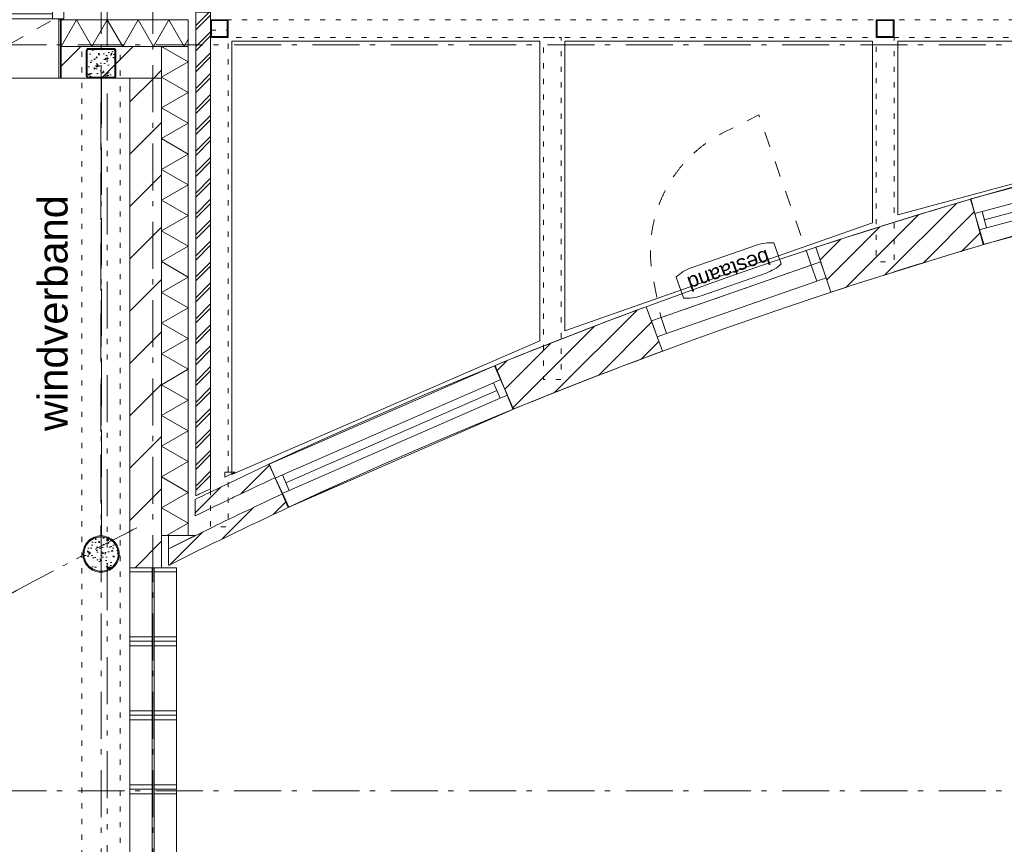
# Model space of a CAD drawing. Header units: millimetres. Extents: x -62314 to 79800, y -34032 to 28340.
# Tile 30 of 85: x 17583 to 24238, y 14913 to 20485. Entities that reach past the tile are written whole.
import ezdxf
from ezdxf.enums import TextEntityAlignment as Align

# ---------------------------------------------------------------- set-up
doc = ezdxf.new("R2010")
doc.units = ezdxf.units.MM
doc.header["$LTSCALE"] = 508
doc.header["$PDMODE"] = 1
doc.header["$PDSIZE"] = -2
for name, pattern in [('Dash Style-1', [0.41664, 0.20828, -0.20836]), ('Dash Style-12', [0.9375, 0.625, -0.3125]), ('Dash Style-5', [0.20828, 0.069425, -0.138855]), ('Dash Style-6', [1.04164, 0.625, -0.20828, 0.06943, -0.13893]), ('Dash Style-8', [1.25, 0.625, -0.20828, 0.06943, -0.13893, 0.06943, -0.13893])]:
    doc.linetypes.add(name, pattern=pattern)
for name, color, linetype, lineweight in [('(00) tekening-lijn draairichting', 7, 'Dash Style-1', 0), ('(00) tekening-merk kozijn', 40, 'Continuous', 0), ('(00) tekening-stramien-algemeen', 7, 'Dash Style-6', 0), ('(00) tekst-algemeen', 8, 'Continuous', 0), ('(00) tekst-klein', 8, 'Continuous', 0), ('(02) sloop-demarcatielijn', 5, 'Dash Style-1', 0), ('(21) buitenwanden-X baksteen_metselwerk', 92, 'Continuous', 0), ('(22) binnenwanden-X bestaand', 7, 'Continuous', 0), ('(22) binnenwanden-X kalkzandsteen', 1, 'Continuous', 0), ('(22) binnenwanden-X metal stud _', 92, 'Continuous', 0), ('(28) hoofddraagconstructie-bovenliggend', 1, 'Dash Style-5', 0), ('(41) buitenwandafwerkingen-az-R-strekmetaal _ rooster', 142, 'Continuous', 0), ('(42) binnenwandafwerkingen-R plaatmateriaal algemeen', 12, 'Continuous', 0), ('(__) constructies_materialen-K isolatie', 8, 'Continuous', 0), ('(__) constructies_materialen-q beton', 6, 'Continuous', 0), ('(__) constructies_materialen-Xh2 staalproducten', 1, 'Continuous', 0), ('None', 7, 'Continuous', 0)]:
    doc.layers.add(name, color=color, linetype=linetype, lineweight=lineweight)
doc.styles.add('Arial', font='Arial')
pattern_1 = [(0, (163396, 42314.6), (3e-14, -500), []), (0, (163396, 42284.6), (3e-14, -500), []), (0, (163396, 42254.6), (3e-14, -500), [])]
pattern_2 = [(45, (0, 0), (-89.80256, 89.80256), [])]
pattern_3 = [(45, (163395.98, 42314.6), (-176.7767, 176.7767), [])]
pattern_4 = [(95, (0, 0), (77.05, 64.654), [10.477, -115.252])]
pattern_5 = [(40, (0, 0), (-88.01, 60.6), [8.382, -92.202]), (145.45, (6.42, 5.39), (-10.957, 125.25), [8.905, -97.95]), (91.184, (-19.76, 19.76), (121.776, 89.074), [15.716, -172.88]), (141.636, (-9.61, 27.18), (-3.9, 188.55), [13.36, -146.924]), (36.18, (-19.76, 19.76), (-3.9, 188.55), [12.57, -138.3]), (66, (-4.94, 24.696), (98.736, 19.192), [10.477, -115.252]), (11, (-4.94, 24.7), (-47.597, 95.67), [8.382, -92.202]), (116.45, (3.29, 26.295), (51.14, 114.86), [8.905, -97.95]), (82.5, (0, 0), (-31.683, 34.085), [0.01, -277.224]), (82.5, (302.015, 2294.028), (-31.683, 34.0854), [0.011, -277.2237]), (82.5, (302.05, 2294.305), (-31.683, 34.0854), [0.011, -277.2237]), (82.5, (612.402, 4651.658), (-31.683, 34.08538), [0.011, -277.2237]), (82.5, (612.44, 4651.935), (-31.683, 34.08538), [0.011, -277.2237]), (52.5, (0, 0), (-12.974, 64.948), [0.01, -177.618]), (52.5, (825.335, 1075.597), (-12.9744, 64.9479), [0.011, -177.6175]), (52.5, (825.505, 1075.82), (-12.9744, 64.9479), [0.011, -177.6175]), (52.5, (2201.67, 2869.27), (-12.97435, 64.94785), [0.011, -177.6175]), (52.5, (2201.84, 2869.493), (-12.97435, 64.94785), [0.011, -177.6175]), (12.5, (-22.03, -22.03), (54.96, 50.5044), [0.01, -288.47]), (12.5, (844.31, 170.034), (54.9603, 50.5044), [0.011, -288.4695]), (12.5, (844.584, 170.095), (54.9603, 50.5044), [0.011, -288.4695]), (12.5, (3546.987, 769.203), (54.96032, 50.5044), [0.011, -288.4695]), (12.5, (3547.26, 769.264), (54.96032, 50.5044), [0.011, -288.4695]), (2.5, (-31.91, -31.91), (47.72, 67.497), [0.01, -220.436]), (2.5, (1120.5, 18.41), (47.72, 67.4973), [0.011, -220.436]), (2.5, (1120.78, 18.42), (47.72, 67.4973), [0.011, -220.436]), (2.5, (2957.37, 98.61), (47.7201, 67.4973), [0.011, -220.4356]), (2.5, (2957.65, 98.62), (47.7201, 67.4973), [0.011, -220.4356])]

# ---------------------------------------------------------------- blocks, each defined once
blk = doc.blocks.new('Isolatie Object-10')
at = {"layer": '(__) constructies_materialen-K isolatie', "color": 2, "lineweight": 0, "transparency": 33554687, "flags": 128}
blk.add_lwpolyline([(0, 90), (3306.4, 90), (3306.4, -90), (0, -90)], close=True, dxfattribs=at)
blk.add_lwpolyline([(0, -90), (103.9, 90), (207.8, -90), (207.8, -90), (311.8, 90), (415.7, -90), (415.7, -90), (519.6, 90), (623.5, -90), (623.5, -90), (727.5, 90), (831.4, -90), (831.4, -90), (935.3, 90), (1039.2, -90), (1039.2, -90), (1143.2, 90), (1247.1, -90), (1247.1, -90), (1351, 90), (1454.9, -90), (1454.9, -90), (1558.8, 90), (1662.8, -90), (1662.8, -90), (1766.7, 90), (1870.6, -90), (1870.6, -90), (1974.5, 90), (2078.5, -90), (2078.5, -90), (2182.4, 90), (2286.3, -90), (2286.3, -90), (2390.2, 90), (2494.2, -90), (2494.2, -90), (2598.1, 90), (2702, -90), (2702, -90), (2805.9, 90), (2909.9, -90), (2909.9, -90), (3013.8, 90), (3117.7, -90), (3221.6, 90), (3306.4, -56.9)], dxfattribs=at)
blk = doc.blocks.new('Group-154-1')
at = {"layer": '(22) binnenwanden-X bestaand', "linetype": 'Continuous', "lineweight": 0, "transparency": 33554687}
h = blk.add_hatch(dxfattribs=at)
h.set_pattern_fill('Brick', style=0, pattern_type=2)
h.set_pattern_definition(pattern_2)
edge = h.paths.add_edge_path()
edge.add_arc((-129912.9, -55291.6), 33292.3, 106.35678, 108.23443, ccw=False)
edge.add_line((-139288.7, -23346.7), (-139296.6, -23346.2))
edge.add_line((-139296.6, -23346.2), (-139386, -23041.8))
edge.add_arc((-129912.9, -55291.6), 33612.3, 106.36968, 108.23613)
edge.add_line((-140431.4, -23367.4), (-140330.3, -23671))
h = blk.add_hatch(dxfattribs=at)
h.set_pattern_fill('Brick', style=0, pattern_type=2)
h.set_pattern_definition(pattern_2)
edge = h.paths.add_edge_path()
edge.add_line((-141467.9, -24068.8), (-141579, -23768.7))
edge.add_arc((-129912.9, -55291.6), 33612.3, 110.30862, 112.17546)
edge.add_line((-142599.7, -24165.5), (-142478.9, -24461.8))
edge.add_arc((-129912.9, -55291.6), 33292.3, 110.30861, 112.17545, ccw=False)
edge.add_line((-141467.9, -24068.8), (-141467.9, -24068.8))
h = blk.add_hatch(dxfattribs=at)
h.set_pattern_fill('Brick', style=0, pattern_type=2)
h.set_pattern_definition(pattern_2)
edge = h.paths.add_edge_path()
edge.add_line((-144625.9, -25070.4), (-144625.9, -25181.7))
edge.add_line((-144625.9, -25181.7), (-144625.9, -25181.7))
edge.add_arc((-129912.9, -55291.6), 33512.3, 115.62573, 116.04216, ccw=False)
edge.add_line((-144406.7, -25075.6), (-144406.7, -25075.6))
edge.add_line((-144406.7, -25075.6), (-144406.7, -25075.6))
edge.add_line((-144406.7, -25075.6), (-144406.7, -25075.6))
edge.add_arc((-129912.9, -55291.6), 33512.3, 115.40144, 115.62573, ccw=False)
edge.add_line((-144288.3, -25019.1), (-144288.3, -25019.1))
edge.add_line((-144288.3, -25019.1), (-144268.8, -25009.8))
edge.add_arc((-129912.9, -55291.6), 33512.3, 115.01923, 115.36456, ccw=False)
edge.add_line((-144086.1, -24923.8), (-144128.4, -24833.2))
edge.add_line((-144128.4, -24833.2), (-144128.4, -24833.2))
edge.add_arc((-129912.9, -55291.6), 33612.3, 115.01923, 115.72941)
edge.add_line((-144504.8, -25011.8), (-144504.8, -25011.8))
edge.add_line((-144504.8, -25011.8), (-144504.8, -25011.8))
edge.add_line((-144504.8, -25011.8), (-144504.8, -25011.8))
edge.add_arc((-129912.9, -55291.6), 33612.3, 115.72941, 115.95889)
edge.add_line((-144625.9, -25070.4), (-144625.9, -25070.4))
edge.add_line((-144625.9, -25070.4), (-144625.9, -25070.4))
h = blk.add_hatch(dxfattribs=at)
h.set_pattern_fill('Brick', style=0, pattern_type=2)
h.set_pattern_definition(pattern_2)
edge = h.paths.add_edge_path()
edge.add_line((-144512, -25259.7), (-144512, -25259.7))
edge.add_arc((-129912.9, -55291.6), 33392.3, 115.92523, 116.48737)
edge.add_line((-144805.9, -25404.3), (-144805.9, -25404.3))
edge.add_line((-144805.9, -25404.3), (-144805.9, -25516.1))
edge.add_line((-144805.9, -25516.1), (-144802.9, -25514.6))
edge.add_line((-144802.9, -25514.6), (-144802.9, -25514.6))
edge.add_line((-144802.9, -25514.6), (-144802.9, -25514.6))
edge.add_arc((-129912.9, -55291.6), 33292.3, 115.01923, 116.56739, ccw=False)
edge.add_line((-143993, -25123.2), (-143993, -25123.2))
edge.add_line((-143993, -25123.2), (-144035.3, -25032.6))
edge.add_line((-144035.3, -25032.6), (-144035.3, -25032.6))
edge.add_arc((-129912.9, -55291.6), 33392.3, 115.01923, 115.92523)
edge.add_line((-144512, -25259.7), (-144512, -25259.7))
edge.add_line((-144512, -25259.7), (-144512, -25259.7))
at = {"layer": '(22) binnenwanden-X bestaand', "color": 1, "lineweight": 0, "transparency": 33554687, "flags": 128}
for points in [[(-140330.3, -23671, -0.008193), (-139288.7, -23346.7), (-139296.6, -23346.2), (-139386, -23041.8, 0.008144), (-140431.4, -23367.4)], [(-141467.9, -24068.8), (-141579, -23768.7, 0.008146), (-142599.7, -24165.5), (-142478.9, -24461.8, -0.008146), (-141467.9, -24068.8)], [(-144625.9, -25070.4), (-144625.9, -25181.7), (-144625.9, -25181.7, -0.001817), (-144406.7, -25075.6), (-144406.7, -25075.6), (-144406.7, -25075.6), (-144406.7, -25075.6, -0.000979), (-144288.3, -25019.1), (-144288.3, -25019.1), (-144268.8, -25009.8, -0.001507), (-144086.1, -24923.8), (-144128.4, -24833.2), (-144128.4, -24833.2, 0.003099), (-144504.8, -25011.8), (-144504.8, -25011.8), (-144504.8, -25011.8), (-144504.8, -25011.8, 0.001001), (-144625.9, -25070.4), (-144625.9, -25070.4)], [(-144512, -25259.7), (-144512, -25259.7, 0.002453), (-144805.9, -25404.3), (-144805.9, -25404.3), (-144805.9, -25516.1), (-144802.9, -25514.6), (-144802.9, -25514.6), (-144802.9, -25514.6, -0.006755), (-143993, -25123.2), (-143993, -25123.2), (-144035.3, -25032.6), (-144035.3, -25032.6, 0.003953), (-144512, -25259.7), (-144512, -25259.7)]]:
    blk.add_lwpolyline(points, format="xyb", close=True, dxfattribs=at)
at = {"layer": 'None', "color": 17, "lineweight": 0, "transparency": 33554687, "flags": 128}
blk.add_lwpolyline([(-129912.9, -21999.2, -0.243664), (-102716.2, -36089.6), (-102716.2, -36089.6), (-102325.4, -36089.6), (-102325.4, -36089.6, 0.245441), (-129912.9, -21679.2, 0.109603), (-144128.4, -24833.2), (-143992.9, -25123.1, -0.109602), (-129912.9, -21999.2)], format="xyb", close=True, dxfattribs=at)
blk = doc.blocks.new('00-merk kozijn')
at = {"layer": '(00) tekening-merk kozijn', "color": 2, "lineweight": 0, "transparency": 33554687, "flags": 128}
blk.add_lwpolyline([(233.3, 50, 0.105357), (349.4, 74.7), (350, 75), (350, 225), (349.4, 225.3, 0.105357), (233.3, 250), (-233.3, 250, 0.105357), (-349.4, 225.3), (-350, 225), (-350, 75), (-349.4, 74.7, 0.105357), (-233.3, 50)], format="xyb", close=True, dxfattribs=at)
at = {"layer": 'None', "color": 2, "linetype": 'Continuous', "lineweight": 0, "transparency": 33554687}
blk.add_point((0, 0), dxfattribs=at)
at = {"layer": '(00) tekening-merk kozijn', "color": 2, "transparency": 33554687, "style": 'Arial'}
blk.add_attdef('MERK', text='', height=100.6, dxfattribs=at).set_placement((0, 149.9), align=Align.MIDDLE_CENTER)
blk = doc.blocks.new('bu-BESTAAND-01')
at = {"layer": '(00) tekening-lijn draairichting', "color": 17, "lineweight": 0, "transparency": 33554687, "flags": 128}
blk.add_lwpolyline([(67, -114), (67, -1189.5), (331.2, -1154.5, 0.336797), (1104.1, -387.4), (1142.5, -114)], format="xyb", close=True, dxfattribs=at)
at = {"layer": 'None', "color": 17, "lineweight": 0, "transparency": 33554687, "flags": 128}
for points in [[(0, 0), (67, 0), (67, -114), (0, -114)], [(67, 0), (1142.5, 0), (1142.5, -114), (67, -114)], [(1142.5, 0), (1209.5, 0), (1209.5, -114), (1142.5, -114)]]:
    blk.add_lwpolyline(points, close=True, dxfattribs=at)
at = {"layer": '(00) tekening-merk kozijn', "color": 1, "transparency": 33554687}
ref = blk.add_blockref('00-merk kozijn', (604.8, -114), dxfattribs=dict(at, rotation=180))
ref.add_attrib('MERK', 'bestaand', dxfattribs={"color": 2, "transparency": 33554687, "height": 100.6, "style": 'Arial'}).set_placement((604.8, -263.9), align=Align.MIDDLE_CENTER)
blk = doc.blocks.new('kozijn bestaand plt')
at = {"layer": 'None', "color": 17, "lineweight": 0, "transparency": 33554687, "flags": 128}
for points in [[(-4, 320), (1658.2, 320), (1658.2, 0), (-4, 0)], [(49, 217), (49, 103), (-4, 103), (-4, 217)], [(49, 217), (1605.2, 217), (1605.2, 103), (49, 103)], [(49, 217), (1605.2, 217), (1605.2, 160), (49, 160)], [(1658.2, 217), (1658.2, 103), (1605.2, 103), (1605.2, 217)]]:
    blk.add_lwpolyline(points, close=True, dxfattribs=at)
blk = doc.blocks.new('Isolatie Object-19')
at = {"layer": '(__) constructies_materialen-K isolatie', "color": 2, "lineweight": 0, "transparency": 33554687, "flags": 128}
blk.add_lwpolyline([(0, 90), (859, 90), (859, -90), (0, -90)], close=True, dxfattribs=at)
blk.add_lwpolyline([(0, -90), (103.9, 90), (207.8, -90), (207.8, -90), (311.8, 90), (415.7, -90), (415.7, -90), (519.6, 90), (623.5, -90), (623.5, -90), (727.5, 90), (831.4, -90), (859, -42.2)], dxfattribs=at)
blk = doc.blocks.new('Symbol-3')
at = {"layer": '(__) constructies_materialen-Xh2 staalproducten', "color": 3, "lineweight": 0, "transparency": 33554687, "flags": 128}
for points in [[(-60, 60), (-60, -60), (60, -60), (60, 60)], [(53.7, -53.7), (-53.7, -53.7), (-53.7, 53.7), (53.7, 53.7)]]:
    blk.add_lwpolyline(points, close=True, dxfattribs=at)
blk = doc.blocks.new('Group-171-1')
at = {"layer": '(28) hoofddraagconstructie-bovenliggend', "color": 2, "lineweight": 0, "transparency": 33554687, "flags": 128}
for points in [[(35579.7, 15590.5), (35579.7, 15710.5), (45079.7, 15710.5), (45079.7, 15590.5)], [(35459.7, 15640.5), (35579.7, 15640.5), (35579.7, 12284.8), (35459.7, 12284.8)], [(37709.7, 15590.5), (37829.7, 15590.5), (37829.7, 13278.4), (37709.7, 13278.4)], [(39959.7, 15590.5), (40079.7, 15590.5), (40079.7, 14074.3), (39959.7, 14074.3)]]:
    blk.add_lwpolyline(points, close=True, dxfattribs=at)
at = {"layer": '(41) buitenwandafwerkingen-az-R-strekmetaal _ rooster', "color": 1, "lineweight": 0, "transparency": 33554687, "flags": 128}
for points in [[(35603.9, 12637.7), (37684.7, 13541.3), (37684.7, 15565.5), (35603.9, 15565.5)], [(39934.7, 15565.5), (37854.7, 15565.5), (37854.7, 13607.8), (39934.7, 14338.1)], [(40104.7, 14391.1), (42434.7, 15020.1), (42434.7, 15565.5), (40104.7, 15565.5)]]:
    blk.add_lwpolyline(points, close=True, dxfattribs=at)
at = {"layer": 'None', "color": 17, "lineweight": 0, "transparency": 33554687}
blk.add_line((35603.9, 12637.7), (37684.7, 13541.3), dxfattribs=at)
at = {"layer": 'None', "color": 17, "transparency": 33554687}
for p in [(35519.7, 15650.5), (40019.7, 15650.5)]:
    blk.add_blockref('Symbol-3', p, dxfattribs=at)
blk = doc.blocks.new('kolom 244.5x6.3-staal-beton')
at = {"layer": '(__) constructies_materialen-q beton', "linetype": 'Continuous', "lineweight": 0, "transparency": 33554687}
h = blk.add_hatch(dxfattribs=at)
h.set_pattern_fill('(__)q beton gewapend fijn 1_5', color=253, style=0, pattern_type=2)
h.set_pattern_definition(pattern_4)
h.paths.add_polyline_path([(115.5, 0), (114.9, -11.3), (113.3, -22.5), (110.5, -33.5), (106.7, -44.2), (101.9, -54.4), (96, -64.2), (89.3, -73.3), (81.7, -81.7), (73.3, -89.3), (64.2, -96), (54.4, -101.9), (44.2, -106.7), (33.5, -110.5), (22.5, -113.3), (11.3, -114.9), (0, -115.5), (-11.3, -114.9), (-22.5, -113.3), (-33.5, -110.5), (-44.2, -106.7), (-54.4, -101.9), (-64.2, -96), (-73.3, -89.3), (-81.7, -81.7), (-89.3, -73.3), (-96, -64.2), (-101.9, -54.4), (-106.7, -44.2), (-110.5, -33.5), (-113.3, -22.5), (-114.9, -11.3), (-115.5, 0), (-114.9, 11.3), (-113.3, 22.5), (-110.5, 33.5), (-106.7, 44.2), (-101.9, 54.4), (-96, 64.2), (-89.3, 73.3), (-81.7, 81.7), (-73.3, 89.3), (-64.2, 96), (-54.4, 101.9), (-44.2, 106.7), (-33.5, 110.5), (-22.5, 113.3), (-11.3, 114.9), (0, 115.5), (11.3, 114.9), (22.5, 113.3), (33.5, 110.5), (44.2, 106.7), (54.4, 101.9), (64.2, 96), (73.3, 89.3), (81.7, 81.7), (89.3, 73.3), (96, 64.2), (101.9, 54.4), (106.7, 44.2), (110.5, 33.5), (113.3, 22.5), (114.9, 11.3)])
h = blk.add_hatch(dxfattribs=at)
h.set_pattern_fill('(__)q beton gewapend fijn 1_5-1', color=8, style=0, pattern_type=2)
h.set_pattern_definition(pattern_5)
h.paths.add_polyline_path([(115.5, 0), (114.9, -11.3), (113.3, -22.5), (110.5, -33.5), (106.7, -44.2), (101.9, -54.4), (96, -64.2), (89.3, -73.3), (81.7, -81.7), (73.3, -89.3), (64.2, -96), (54.4, -101.9), (44.2, -106.7), (33.5, -110.5), (22.5, -113.3), (11.3, -114.9), (0, -115.5), (-11.3, -114.9), (-22.5, -113.3), (-33.5, -110.5), (-44.2, -106.7), (-54.4, -101.9), (-64.2, -96), (-73.3, -89.3), (-81.7, -81.7), (-89.3, -73.3), (-96, -64.2), (-101.9, -54.4), (-106.7, -44.2), (-110.5, -33.5), (-113.3, -22.5), (-114.9, -11.3), (-115.5, 0), (-114.9, 11.3), (-113.3, 22.5), (-110.5, 33.5), (-106.7, 44.2), (-101.9, 54.4), (-96, 64.2), (-89.3, 73.3), (-81.7, 81.7), (-73.3, 89.3), (-64.2, 96), (-54.4, 101.9), (-44.2, 106.7), (-33.5, 110.5), (-22.5, 113.3), (-11.3, 114.9), (0, 115.5), (11.3, 114.9), (22.5, 113.3), (33.5, 110.5), (44.2, 106.7), (54.4, 101.9), (64.2, 96), (73.3, 89.3), (81.7, 81.7), (89.3, 73.3), (96, 64.2), (101.9, 54.4), (106.7, 44.2), (110.5, 33.5), (113.3, 22.5), (114.9, 11.3)])
at = {"layer": '(__) constructies_materialen-q beton', "color": 5, "lineweight": 0, "transparency": 33554687, "flags": 128}
blk.add_lwpolyline([(115.5, 0), (114.9, -11.3), (113.3, -22.5), (110.5, -33.5), (106.7, -44.2), (101.9, -54.4), (96, -64.2), (89.3, -73.3), (81.7, -81.7), (73.3, -89.3), (64.2, -96), (54.4, -101.9), (44.2, -106.7), (33.5, -110.5), (22.5, -113.3), (11.3, -114.9), (0, -115.5), (-11.3, -114.9), (-22.5, -113.3), (-33.5, -110.5), (-44.2, -106.7), (-54.4, -101.9), (-64.2, -96), (-73.3, -89.3), (-81.7, -81.7), (-89.3, -73.3), (-96, -64.2), (-101.9, -54.4), (-106.7, -44.2), (-110.5, -33.5), (-113.3, -22.5), (-114.9, -11.3), (-115.5, 0), (-114.9, 11.3), (-113.3, 22.5), (-110.5, 33.5), (-106.7, 44.2), (-101.9, 54.4), (-96, 64.2), (-89.3, 73.3), (-81.7, 81.7), (-73.3, 89.3), (-64.2, 96), (-54.4, 101.9), (-44.2, 106.7), (-33.5, 110.5), (-22.5, 113.3), (-11.3, 114.9), (0, 115.5), (11.3, 114.9), (22.5, 113.3), (33.5, 110.5), (44.2, 106.7), (54.4, 101.9), (64.2, 96), (73.3, 89.3), (81.7, 81.7), (89.3, 73.3), (96, 64.2), (101.9, 54.4), (106.7, 44.2), (110.5, 33.5), (113.3, 22.5), (114.9, 11.3)], close=True, dxfattribs=at)
at = {"layer": '(__) constructies_materialen-Xh2 staalproducten', "color": 3, "lineweight": 0, "transparency": 33554687, "flags": 128}
for points in [[(-122.5, 0, -0.414214), (0, 122.5, -0.414214), (122.5, 0, -0.414214), (0, -122.5, -0.414214)], [(-115.5, 0, -0.414214), (0, 115.5, -0.414214), (115.5, 0, -0.414214), (0, -115.5, -0.414214)]]:
    blk.add_lwpolyline(points, format="xyb", close=True, dxfattribs=at)
at = {"layer": 'None', "color": 2, "linetype": 'Continuous', "lineweight": 0, "transparency": 33554687}
blk.add_point((0, 0), dxfattribs=at)
blk = doc.blocks.new('kolom 200x200x6.3-staal-beton')
at = {"layer": '(__) constructies_materialen-q beton', "linetype": 'Continuous', "lineweight": 0, "transparency": 33554687}
h = blk.add_hatch(dxfattribs=at)
h.set_pattern_fill('(__)q beton gewapend fijn 1_5', color=253, style=0, pattern_type=2)
h.set_pattern_definition(pattern_4)
edge = h.paths.add_edge_path()
edge.add_line((-93.7, 85), (-93.7, -85))
edge.add_arc((-85, -85), 8.7, 180, 270)
edge.add_line((-85, -93.7), (85, -93.7))
edge.add_arc((85, -85), 8.7, 270, 360)
edge.add_line((93.7, -85), (93.7, 85))
edge.add_arc((85, 85), 8.7, 0, 90)
edge.add_line((85, 93.7), (-85, 93.7))
edge.add_arc((-85, 85), 8.7, 90, 180)
edge.add_line((-93.7, 85), (-93.7, 85))
h = blk.add_hatch(dxfattribs=at)
h.set_pattern_fill('(__)q beton gewapend fijn 1_5-1', color=8, style=0, pattern_type=2)
h.set_pattern_definition(pattern_5)
edge = h.paths.add_edge_path()
edge.add_line((-93.7, 85), (-93.7, -85))
edge.add_arc((-85, -85), 8.7, 180, 270)
edge.add_line((-85, -93.7), (85, -93.7))
edge.add_arc((85, -85), 8.7, 270, 360)
edge.add_line((93.7, -85), (93.7, 85))
edge.add_arc((85, 85), 8.7, 0, 90)
edge.add_line((85, 93.7), (-85, 93.7))
edge.add_arc((-85, 85), 8.7, 90, 180)
edge.add_line((-93.7, 85), (-93.7, 85))
at = {"layer": '(__) constructies_materialen-q beton', "color": 5, "lineweight": 0, "transparency": 33554687, "flags": 128}
blk.add_lwpolyline([(-93.7, 85), (-93.7, -85, 0.414214), (-85, -93.7), (85, -93.7, 0.414214), (93.7, -85), (93.7, 85, 0.414214), (85, 93.7), (-85, 93.7, 0.414214), (-93.7, 85)], format="xyb", close=True, dxfattribs=at)
at = {"layer": '(__) constructies_materialen-Xh2 staalproducten', "color": 3, "lineweight": 0, "transparency": 33554687, "flags": 128}
for points in [[(85, 100), (-85, 100, 0.414214), (-100, 85), (-100, -85, 0.414214), (-85, -100), (85, -100, 0.414214), (100, -85), (100, 85, 0.414214), (85, 100)], [(-93.7, 85, -0.414214), (-85, 93.7), (85, 93.7, -0.414214), (93.7, 85), (93.7, -85, -0.414214), (85, -93.7), (-85, -93.7, -0.414214), (-93.7, -85)]]:
    blk.add_lwpolyline(points, format="xyb", close=True, dxfattribs=at)
at = {"layer": 'None', "color": 2, "linetype": 'Continuous', "lineweight": 0, "transparency": 33554687}
blk.add_point((0, 0), dxfattribs=at)
blk = doc.blocks.new('Group-172-1')
at = {"layer": '(28) hoofddraagconstructie-bovenliggend', "color": 2, "lineweight": 0, "transparency": 33554687, "flags": 128}
blk.add_lwpolyline([(34590, 15530.5), (34850, 15530.5), (34850, 7237.9), (34590, 7237.9)], close=True, dxfattribs=at)
at = {"layer": '(__) constructies_materialen-Xh2 staalproducten', "color": 3, "linetype": 'Dash Style-12', "lineweight": 0, "transparency": 33554687, "flags": 128}
blk.add_lwpolyline([(34717.5, 15316.2), (34722.5, 15316.2), (34722.5, 12222.5), (34717.5, 12222.5)], close=True, dxfattribs=at)
at = {"layer": 'None', "color": 17, "transparency": 33554687}
for name, p in [('kolom 200x200x6.3-staal-beton', (34720, 15416.2)), ('kolom 244.5x6.3-staal-beton', (34720, 12100))]:
    blk.add_blockref(name, p, dxfattribs=at)
at = {"layer": '(00) tekst-klein', "color": 17, "transparency": 33554687, "insert": (34292.2, 12931.2), "char_height": 201.194, "attachment_point": 1, "rotation": 90, "line_spacing_factor": 0.963327, "style": 'Arial'}
blk.add_mtext('windverband', dxfattribs=at)
blk = doc.blocks.new('constructie laagbouw basis-blok a')
at = {"layer": 'None', "color": 17, "transparency": 33554687}
for name in ['Group-171-1', 'Group-172-1']:
    blk.add_blockref(name, (0, 0), dxfattribs=at)
blk = doc.blocks.new('constructie laagbouw 00 totaal')
at = {"layer": 'None', "color": 17, "transparency": 33554687}
blk.add_blockref('constructie laagbouw basis-blok a', (-17191.5, -7733), dxfattribs=at)
blk = doc.blocks.new('kozijn aansluiting-hoek zonder lijst')
at = {"layer": '(42) binnenwandafwerkingen-R plaatmateriaal algemeen', "color": 17, "lineweight": 0, "transparency": 33554687, "flags": 128}
blk.add_lwpolyline([(-32, 469), (-22, 469), (-22, 75), (-32, 75)], close=True, dxfattribs=at)
at = {"layer": 'None', "color": 17, "lineweight": 0, "transparency": 33554687}
blk.add_line((-17, 255), (-17, 469), dxfattribs=at)
at = {"layer": 'None', "color": 17, "lineweight": 0, "transparency": 33554687, "flags": 128}
blk.add_lwpolyline([(-76, 70), (0, 70), (0, 0), (-76, 0)], close=True, dxfattribs=at)
at = {"layer": 'None', "color": 2, "linetype": 'Continuous', "lineweight": 0, "transparency": 33554687}
for p in [(0, 0), (12, -75)]:
    blk.add_point(p, dxfattribs=at)
blk = doc.blocks.new('bu-a-01 plt (2D)')
at = {"layer": '(00) tekening-lijn draairichting', "color": 17, "lineweight": 0, "transparency": 33554687, "flags": 128}
blk.add_lwpolyline([(909.1, -297.9, 0.12979), (1034, 175), (76, 175)], format="xyb", close=True, dxfattribs=at)
at = {"layer": 'None', "color": 17, "lineweight": 0, "transparency": 33554687}
blk.add_line((1022, 210), (88, 210), dxfattribs=at)
at = {"layer": 'None', "color": 17, "lineweight": 0, "transparency": 33554687, "flags": 128}
for points in [[(0, 320), (1110, 320), (1110, 245), (0, 245)], [(88, 245), (1022, 245), (1022, 175), (88, 175)], [(44, 175), (1066, 175), (1066, -224), (44, -224)]]:
    blk.add_lwpolyline(points, close=True, dxfattribs=at)
at = {"layer": '(00) tekst-algemeen', "color": 17, "transparency": 33554687}
blk.add_blockref('00-merk kozijn', (555, 320), dxfattribs=at).add_auto_attribs({'MERK': 'bu-a-01'})
at = {"layer": 'None', "color": 17, "transparency": 33554687, "rotation": 180}
blk.add_blockref('kozijn aansluiting-hoek zonder lijst', (12, 245), dxfattribs=at)
blk.add_blockref('kozijn aansluiting-hoek zonder lijst', (12, 245), dxfattribs=at)
at = {"layer": 'None', "color": 17, "transparency": 33554687, "xscale": -1, "rotation": 180}
blk.add_blockref('kozijn aansluiting-hoek zonder lijst', (1098, 245), dxfattribs=at)
blk.add_blockref('kozijn aansluiting-hoek zonder lijst', (1098, 245), dxfattribs=at)

msp = doc.modelspace()

# ---------------------------------------------------------------- hatches: boundary and pattern name
at = {"layer": '(21) buitenwanden-X baksteen_metselwerk', "linetype": 'Continuous', "lineweight": 0, "transparency": 33554687}
h = msp.add_hatch(dxfattribs=at)
h.set_pattern_fill('(__)F metselwerk 2', color=253, style=0, pattern_type=2)
h.set_pattern_definition([(45, (163395.98, 42314.6), (70.71068, -70.71068), []), (45, (163410.13, 42300.46), (70.71068, -70.71068), [])])
edge = h.paths.add_edge_path()
edge.add_line((18772.72, 20535.36), (18772.72, 17268.45))
edge.add_line((18772.72, 17268.45), (18773.19, 17268.68))
edge.add_arc((33080.58, -13146.58), 33612.33, 115.060185, 115.192368, ccw=False)
edge.add_line((18843.4, 17301.6), (18843.88, 17301.83))
edge.add_line((18843.88, 17301.83), (18843.88, 17301.82))
edge.add_line((18843.88, 17301.82), (18872.72, 17315.29))
edge.add_line((18872.72, 17315.29), (18872.72, 20535.36))
edge.add_line((18872.72, 20535.36), (18772.72, 20535.36))
at = {"layer": '(22) binnenwanden-X kalkzandsteen', "linetype": 'Continuous', "lineweight": 0, "transparency": 33554687}
h = msp.add_hatch(dxfattribs=at)
h.set_pattern_fill('(__)F kzs 1_100', color=253, style=0, pattern_type=2)
h.set_pattern_definition(pattern_3)
h.paths.add_polyline_path([(17863.72, 20305.36), (18542.72, 20305.36), (18542.72, 20091.36), (17863.72, 20091.36)])
h = msp.add_hatch(dxfattribs=at)
h.set_pattern_fill('(__)F kzs 1_100', color=253, style=0, pattern_type=2)
h.set_pattern_definition(pattern_3)
h.paths.add_polyline_path([(18328.72, 20091.36), (18542.72, 20091.36), (18542.72, 16782.47), (18328.72, 16782.47)])
at = {"layer": '(22) binnenwanden-X metal stud _', "linetype": 'Continuous', "lineweight": 0, "transparency": 33554687}
h = msp.add_hatch(dxfattribs=at)
h.set_pattern_fill('(__) metal stud-_ 1_100-1', color=253, style=0, pattern_type=2)
h.set_pattern_definition(pattern_1)
h.paths.add_polyline_path([(18478.74, 16782.47), (18328.74, 16782.47), (18328.74, 4469.53), (18478.74, 4469.53)])
h = msp.add_hatch(dxfattribs=at)
h.set_pattern_fill('(__) metal stud-_ 1_100-1', color=253, style=0, pattern_type=2)
h.set_pattern_definition(pattern_1)
h.paths.add_polyline_path([(18642.34, 16782.47), (18492.34, 16782.47), (18492.34, 4469.53), (18642.34, 4469.53)])

# ---------------------------------------------------------------- linework, layer by layer
at = {"layer": '(00) tekening-stramien-algemeen', "color": 2, "lineweight": 0, "transparency": 33554687}
for p, q in [((57450, 20315.36), (-21063.27, 20315.36)), ((57450, 15274.85), (-21063.27, 15274.85))]:
    msp.add_line(p, q, dxfattribs=at)
at = {"layer": '(00) tekening-stramien-algemeen', "color": 2, "lineweight": 0, "transparency": 33554687, "flags": 128}
for points in [[(18133.04, 6631.11), (18133.04, 22610.28), (17586.59, 23156.73)], [(18483.04, 6631.11), (18483.04, 22610.28), (19029.49, 23156.73)]]:
    msp.add_lwpolyline(points, dxfattribs=at)
at = {"layer": '(02) sloop-demarcatielijn', "color": 6, "linetype": 'Dash Style-8', "lineweight": 0, "transparency": 33554687, "flags": 128}
msp.add_lwpolyline([(10976.68, 11627.91), (18174.75, 11627.91), (18174.75, 28339.61)], dxfattribs=at)
at = {"layer": '(02) sloop-demarcatielijn', "color": 6, "linetype": 'Dash Style-8', "lineweight": 0, "transparency": 33554687}
msp.add_arc((33483.36, -12976.69), 33614.91, 116.706681, 145.164214, dxfattribs=at)
at = {"layer": '(21) buitenwanden-X baksteen_metselwerk', "color": 7, "lineweight": 0, "transparency": 33554687, "flags": 128}
msp.add_lwpolyline([(18772.72, 20535.36), (18772.72, 17268.45), (18773.19, 17268.68, -0.0005768), (18843.4, 17301.6), (18843.88, 17301.83), (18843.88, 17301.82), (18872.72, 17315.29), (18872.72, 20535.36)], format="xyb", close=True, dxfattribs=at)
at = {"layer": '(22) binnenwanden-X kalkzandsteen', "color": 3, "lineweight": 0, "transparency": 33554687, "flags": 128}
for points in [[(17863.72, 20305.36), (18542.72, 20305.36), (18542.72, 20091.36), (17863.72, 20091.36)], [(18328.72, 20091.36), (18542.72, 20091.36), (18542.72, 16782.47), (18328.72, 16782.47)]]:
    msp.add_lwpolyline(points, close=True, dxfattribs=at)
at = {"layer": '(22) binnenwanden-X metal stud _', "color": 7, "lineweight": 0, "transparency": 33554687, "flags": 128}
for points in [[(18478.74, 16782.47), (18328.74, 16782.47), (18328.74, 4469.53), (18478.74, 4469.53)], [(18642.34, 16782.47), (18492.34, 16782.47), (18492.34, 4469.53), (18642.34, 4469.53)]]:
    msp.add_lwpolyline(points, close=True, dxfattribs=at)
at = {"layer": '(41) buitenwandafwerkingen-az-R-strekmetaal _ rooster', "color": 1, "lineweight": 0, "transparency": 33554687, "flags": 128}
msp.add_lwpolyline([(18970.04, 17427.56), (18970.04, 17394.46), (19039.24, 17427.56)], close=True, dxfattribs=at)
at = {"layer": '(__) constructies_materialen-K isolatie', "color": 2, "lineweight": 0, "transparency": 33554687, "flags": 128}
msp.add_lwpolyline([(18590.04, 16910.26, -0.0014978), (18769.37, 16998.95), (18769.37, 16998.95), (18590.04, 16998.95)], format="xyb", close=True, dxfattribs=at)
at = {"layer": 'None', "color": 17, "lineweight": 0, "transparency": 33554687, "flags": 128}
msp.add_lwpolyline([(33483.04, 20315.36, -0.2436644), (60679.78, 6225.03), (60679.78, 6225.03), (61070.57, 6225.03), (61070.57, 6225.03, 0.2454412), (33483.04, 20635.36, 0.1096027), (19267.63, 17481.38), (19403.07, 17191.45, -0.1096019), (33483.04, 20315.36)], format="xyb", close=True, dxfattribs=at)

# ---------------------------------------------------------------- block references
at = {"layer": '(__) constructies_materialen-K isolatie', "color": 2}
msp.add_blockref('Isolatie Object-19', (17863.72, 20395.36), dxfattribs=at)
at = {"layer": '(__) constructies_materialen-K isolatie', "color": 2, "rotation": 270}
msp.add_blockref('Isolatie Object-10', (18632.72, 20305.36), dxfattribs=at)
at = {"layer": 'None', "color": 17, "transparency": 33554687}
for name, p in [('constructie laagbouw 00 totaal', (604.57, 12507.88)), ('Group-154-1', (163395.98, 42314.6))]:
    msp.add_blockref(name, p, dxfattribs=at)
at = {"layer": 'None', "color": 17, "transparency": 33554687, "xscale": -1}
msp.add_blockref('bu-a-01 plt (2D)', (17892.72, 20315.36), dxfattribs=at)
at = {"layer": 'None', "color": 17, "transparency": 33554687}
for name, p, rotation in [('bu-BESTAAND-01', (23033.96, 18741.56), 199.2719481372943), ('kozijn bestaand plt', (24098.14, 18966.63), 14.94780757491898), ('kozijn bestaand plt', (19401.18, 17190.57), 23.59734045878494)]:
    msp.add_blockref(name, p, dxfattribs=dict(at, rotation=rotation))

doc.saveas('drawing.dxf')
